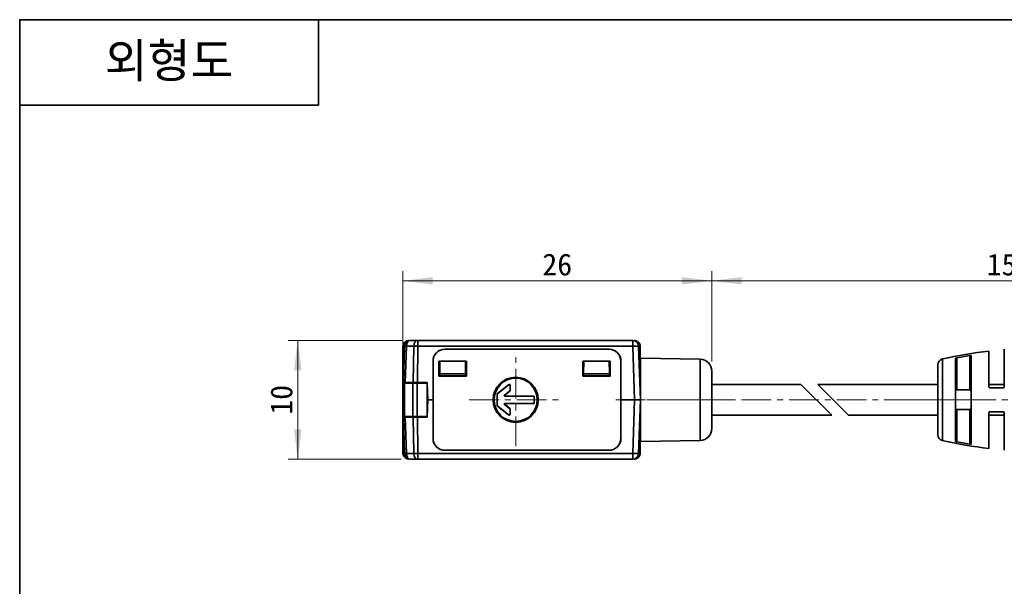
# Model space of a CAD drawing. Header units: millimetres. Extents: x 0 to 151, y 0 to 107.
# Tile 2 of 5: x 0 to 83, y 59 to 107. Entities that reach past the tile are written whole.
import ezdxf

# ---------------------------------------------------------------- set-up
doc = ezdxf.new("R2010")
doc.units = ezdxf.units.MM
doc.linetypes.add('CENTERX2', pattern=[4, 2.5, -0.5, 0.5, -0.5])
doc.layers.get('0').update_dxf_attribs({"lineweight": 0})
for name, color, linetype, lineweight in [('Dimension Layer', 3, 'Continuous', 18), ('외형선', 7, 'Continuous', 35), ('중심선2', 1, 'CENTERX2', 15)]:
    doc.layers.add(name, color=color, linetype=linetype, lineweight=lineweight)
doc.dimstyles.new('ISO-25', dxfattribs={"dimscale": 0.8, "dimtxt": 2.3, "dimasz": 3.15, "dimexe": 1, "dimexo": 1, "dimgap": 0.5, "dimtad": 1, "dimdec": 8, "dimdsep": 46, "dimtxsty": 'Standard', "dimblk": '_CAXARROW', "dimcen": 2.5, "dimdle": 6.3, "dimclrd": 1, "dimclre": 1, "dimclrt": 2, "dimadec": 8, "dimazin": 2, "dimtfac": 0.8, "dimtdec": 8, "dimtmove": 0, "dimatfit": 3, "dimfxl": 0, "dimarcsym": 0})

# ---------------------------------------------------------------- blocks, each defined once
blk = doc.blocks.new('*X3')
at = {"layer": 'Dimension Layer', "linetype": 'Continuous'}
for points in [[(32.217, 84.656), (34.737, 84.971), (34.737, 84.341)], [(58.217, 84.656), (55.697, 84.971), (55.697, 84.341)]]:
    blk.add_hatch(color=1, dxfattribs=at).paths.add_polyline_path(points, flags=0)
at = {"layer": 'Dimension Layer', "color": 1, "linetype": 'Continuous'}
for p, q in [((32.217, 75.444), (32.217, 85.456)), ((58.217, 77.857), (58.217, 85.456)), ((32.217, 84.656), (58.217, 84.656))]:
    blk.add_line(p, q, dxfattribs=at)
at = {"layer": 'Dimension Layer', "color": 2, "insert": (45.217, 86.014), "char_height": 1.84, "width": 5.08759, "attachment_point": 5}
blk.add_mtext('26', dxfattribs=at)
blk = doc.blocks.new('_CAXARROW')
blk.add_hatch(color=0).paths.add_polyline_path([(0, 0), (-1, 0.125), (-1, -0.125)], flags=0)
blk = doc.blocks.new('*X4')
at = {"layer": 'Dimension Layer', "linetype": 'Continuous'}
for points in [[(58.217, 84.656), (60.737, 84.971), (60.737, 84.341)], [(108.217, 84.656), (105.697, 84.971), (105.697, 84.341)]]:
    blk.add_hatch(color=1, dxfattribs=at).paths.add_polyline_path(points, flags=0)
at = {"layer": 'Dimension Layer', "color": 1, "linetype": 'Continuous'}
for p, q in [((58.217, 77.857), (58.217, 85.456)), ((108.217, 78.744), (108.217, 85.456)), ((58.217, 84.656), (108.217, 84.656))]:
    blk.add_line(p, q, dxfattribs=at)
at = {"layer": 'Dimension Layer', "color": 2, "insert": (83.217, 86.014), "char_height": 1.84, "width": 7.52402, "attachment_point": 5}
blk.add_mtext('150', dxfattribs=at)
blk = doc.blocks.new('*X5')
at = {"layer": 'Dimension Layer', "linetype": 'Continuous'}
for points in [[(23.389, 79.644), (23.074, 77.124), (23.704, 77.124)], [(23.389, 69.644), (23.074, 72.164), (23.704, 72.164)]]:
    blk.add_hatch(color=1, dxfattribs=at).paths.add_polyline_path(points, flags=0)
at = {"layer": 'Dimension Layer', "color": 1, "linetype": 'Continuous'}
for p, q in [((32.153, 79.644), (22.589, 79.644)), ((23.389, 69.644), (23.389, 79.644)), ((32.075, 69.644), (22.589, 69.644))]:
    blk.add_line(p, q, dxfattribs=at)
at = {"layer": 'Dimension Layer', "color": 2, "insert": (22.031, 74.644), "char_height": 1.84, "width": 4.76253, "attachment_point": 5, "rotation": 90}
blk.add_mtext('10', dxfattribs=at)

msp = doc.modelspace()

# ---------------------------------------------------------------- linework, layer by layer
at = {"layer": '외형선'}
for p, q in [((25.1312544, 106.62832224), (25.1312544, 99.44796384)), ((0, 99.44796384), (25.1312544, 99.44796384)), ((32.73483149, 79.62847488), (32.75282892, 79.62847488)), ((33.49210381, 79.64419722), (32.87722807, 79.64419722)), ((33.49210381, 79.64419722), (33.49210381, 79.16164697)), ((33.49210381, 79.64419722), (51.5623316, 79.64419722)), ((51.5623316, 79.16164697), (51.5623316, 79.64419722)), ((51.68673076, 79.62847488), (51.70472818, 79.62847488)), ((32.23550218, 76.04419722), (32.23550218, 79.12914556)), ((32.37753266, 79.16164697), (32.27041495, 76.09419722)), ((32.41677235, 76.09419722), (32.52389006, 79.16164697)), ((33.1387658, 79.16164697), (32.52389006, 79.16164697)), ((33.1387658, 79.16164697), (33.09439619, 76.09419722)), ((33.44773421, 76.09419722), (33.49210381, 79.16164697)), ((51.5623316, 79.16164697), (33.49210381, 79.16164697)), ((35.76971159, 78.89596934), (35.76977984, 78.89419722)), ((35.76971159, 78.89596934), (49.56984803, 78.89596934)), ((35.76977984, 78.89419722), (49.56977984, 78.89419722)), ((49.56977984, 78.89419722), (49.56984803, 78.89596934)), ((51.5623316, 79.16164697), (51.72008442, 74.64419722)), ((52.21977983, 74.64419722), (52.06202701, 79.16164697)), ((52.20405749, 79.12914557), (52.20405749, 76.94419722)), ((81.51977984, 75.74419722), (81.51977984, 78.74635708)), ((82.81977984, 78.89608686), (82.81977984, 75.74416253)), ((34.76541607, 74.64419722), (34.76739447, 77.8898994)), ((34.76977984, 77.89419722), (34.76739231, 77.89419722)), ((34.76977984, 71.39419722), (34.76977984, 77.89419722)), ((35.25856221, 77.90281751), (35.25875561, 76.63317132)), ((35.26977984, 77.89160159), (35.25856221, 77.90281751)), ((35.25856221, 77.90281751), (37.58099746, 77.90281751)), ((35.26977984, 76.64419722), (35.26977984, 77.89160159)), ((35.26977984, 77.89160159), (37.56977984, 77.89160159)), ((35.34802926, 77.89160159), (35.32927904, 76.8174023)), ((37.51028063, 76.8174023), (37.49153042, 77.89160159)), ((37.51977984, 77.29419722), (37.51977984, 77.89160159)), ((37.56977984, 77.89160159), (37.58099746, 77.90281751)), ((37.56977984, 77.89160159), (37.56977984, 76.64419722)), ((37.58099746, 77.90281751), (37.58080406, 76.63317132)), ((47.35856221, 77.90281751), (49.68099746, 77.90281751)), ((47.35856221, 77.90281751), (47.35875561, 76.63317131)), ((47.36977984, 77.89160159), (47.35856221, 77.90281751)), ((47.36977984, 76.64419722), (47.36977984, 77.89160159)), ((47.36977984, 77.89160159), (49.66977984, 77.89160159)), ((47.44802926, 77.89160159), (47.42927904, 76.8174023)), ((49.61028063, 76.8174023), (49.59153042, 77.89160159)), ((49.66977984, 77.89160159), (49.68099746, 77.90281751)), ((49.66977984, 77.89160159), (49.66977984, 76.64419722)), ((49.68099746, 77.90281751), (49.68080406, 76.63317132)), ((50.57216399, 77.89419722), (50.56977984, 77.89419722)), ((50.56977984, 77.89419722), (50.56977984, 71.39419722)), ((50.57216389, 77.89205117), (50.5741436, 74.64419722)), ((57.23723224, 78.05661726), (52.21977984, 78.14419722)), ((52.21977984, 78.14419722), (52.21977984, 74.64419722)), ((57.23723224, 74.64419722), (57.23723224, 78.05661726)), ((77.61563439, 74.64422812), (77.61563439, 78.08022848)), ((78.71977984, 71.15570971), (78.71978051, 78.13266939)), ((78.81977802, 78.18216625), (78.81978035, 75.4748596)), ((79.91977984, 75.4748596), (79.91978011, 78.38152794)), ((80.01977984, 78.37020423), (80.01978161, 70.91820732)), ((35.26977984, 77.29419722), (35.33760152, 77.29419722)), ((37.50195815, 77.29419722), (37.51977984, 77.29419722)), ((37.56977984, 77.29419722), (37.51977984, 77.29419722)), ((47.36977984, 77.29419722), (47.43760152, 77.29419722)), ((49.60195815, 77.29419722), (49.66977984, 77.29419722)), ((58.21977984, 74.64430248), (58.21977984, 77.05676957)), ((77.21977984, 77.59119502), (77.21977984, 74.60200144)), ((35.25875561, 76.63317132), (35.26977984, 76.64419722)), ((37.58080406, 76.63317132), (35.25875561, 76.63317132)), ((37.56977984, 76.64419722), (35.26977984, 76.64419722)), ((35.32641487, 76.65331444), (35.32625573, 76.64419722)), ((35.32927904, 76.8174023), (35.32641487, 76.65331444)), ((37.5131448, 76.65331444), (35.32641487, 76.65331444)), ((37.51028063, 76.8174023), (35.32927904, 76.8174023)), ((37.51028063, 76.8174023), (37.5131448, 76.65331444)), ((37.51330394, 76.64419722), (37.5131448, 76.65331444)), ((37.56977984, 76.64419722), (37.58080406, 76.63317132)), ((47.36977984, 76.64419722), (47.35875561, 76.63317131)), ((49.68080406, 76.63317132), (47.35875561, 76.63317131)), ((49.66977984, 76.64419722), (47.36977984, 76.64419722)), ((47.42641487, 76.65331444), (47.42625573, 76.64419722)), ((47.42927904, 76.8174023), (47.42641487, 76.65331444)), ((49.6131448, 76.65331444), (47.42641487, 76.65331444)), ((49.61028063, 76.8174023), (47.42927904, 76.8174023)), ((49.61028063, 76.8174023), (49.6131448, 76.65331444)), ((49.61330394, 76.64419722), (49.6131448, 76.65331444)), ((49.66977984, 76.64419722), (49.68080406, 76.63317132)), ((52.21977984, 76.94419722), (52.13946207, 76.94419722)), ((32.21718257, 73.24419722), (32.21718257, 76.04419722)), ((32.36362918, 76.04419722), (32.21718257, 76.04419722)), ((32.27041495, 76.09419722), (32.26866891, 76.04419722)), ((32.27041495, 76.09419722), (32.41677235, 76.09419722)), ((32.36362918, 76.04419722), (32.36362918, 73.24419722)), ((33.07073596, 76.04419722), (32.36362918, 76.04419722)), ((32.41677235, 76.09419722), (33.09439619, 76.09419722)), ((32.71718257, 76.04419722), (32.71718257, 76.09419722)), ((32.86362918, 76.09419722), (32.86362918, 76.04419722)), ((33.07073596, 73.24419722), (33.07073596, 76.04419722)), ((33.42428935, 76.04419722), (33.07073596, 76.04419722)), ((33.09439619, 76.09419722), (33.44773421, 76.09419722)), ((33.27073596, 76.04419722), (33.27073596, 76.09419722)), ((33.42428935, 76.04419722), (33.42428935, 73.24419722)), ((34.26620671, 76.04419722), (33.42428935, 76.04419722)), ((34.28079747, 76.09419722), (33.44773421, 76.09419722)), ((33.62428935, 76.09419722), (33.62428935, 76.04419722)), ((34.01718257, 76.04419722), (34.01718257, 76.09419722)), ((34.05940749, 76.09419722), (34.06042795, 76.04419722)), ((34.26620671, 73.24419722), (34.26620671, 76.04419722)), ((34.28079747, 76.09419722), (34.32056779, 74.64419722)), ((41.10486969, 75.9146293), (40.18982708, 75.18259522)), ((40.20728747, 75.17420332), (41.0874093, 75.87830079)), ((41.2122722, 75.37819111), (40.78101633, 75.03318642)), ((40.83079207, 75.0506468), (41.22973259, 75.36979922)), ((41.10486969, 75.9146293), (41.0874093, 75.87830079)), ((41.2122722, 75.37819111), (41.22973259, 75.36979922)), ((41.24977984, 75.80026148), (41.26724022, 75.83658999)), ((41.24977984, 75.80026148), (41.24977984, 75.45623042)), ((41.24977984, 75.45623042), (41.26724022, 75.44783853)), ((41.26724022, 75.83658999), (41.26724022, 75.44783853)), ((65.71267305, 75.94419722), (58.21977984, 75.94419722)), ((65.71267305, 75.94419722), (68.31267305, 73.34419722)), ((67.12688662, 75.94419722), (69.72688662, 73.34419722)), ((77.21977984, 75.94419722), (67.12688662, 75.94419722)), ((78.81978035, 75.4748596), (79.91977984, 75.4748596)), ((82.81977984, 75.94419722), (81.51977984, 75.94419722)), ((34.26620671, 74.64419722), (34.32056779, 74.64419722)), ((34.28079747, 73.19419722), (34.32056779, 74.64419722)), ((34.76541607, 74.64419722), (34.32056779, 74.64419722)), ((34.76739578, 71.39634332), (34.76541607, 74.64419722)), ((40.16977984, 75.09616401), (40.15231945, 75.10455591)), ((40.15231945, 74.18383853), (40.15231945, 75.10455591)), ((40.16977984, 74.19223042), (40.16977984, 75.09616401)), ((40.20728747, 75.17420332), (40.18982708, 75.18259522)), ((40.83079207, 75.0506468), (40.78101633, 75.03318642)), ((40.81223206, 74.94419722), (40.86200779, 74.9616576)), ((40.81223206, 74.94419722), (43.26977984, 74.94419722)), ((40.86200779, 74.9616576), (43.28724022, 74.9616576)), ((43.26977984, 74.94419722), (43.28724022, 74.9616576)), ((43.26977984, 74.94419722), (43.26977984, 74.34419722)), ((43.28724022, 74.9616576), (43.28724022, 74.32673683)), ((50.5741436, 74.64419722), (50.5721652, 71.39849493)), ((51.72008442, 74.64419722), (50.5741436, 74.64419722)), ((51.72008442, 74.64419722), (51.5623316, 70.12674747)), ((52.06202701, 70.12674747), (52.21977983, 74.64419722)), ((52.21977984, 74.64419722), (52.21977984, 71.14419722)), ((57.23723224, 71.23177718), (57.23723224, 74.64419722)), ((58.21977984, 72.23162487), (58.21977984, 74.64430248)), ((77.21977984, 74.60200144), (77.21977984, 71.69719942)), ((77.61563439, 71.20816596), (77.61563439, 74.64422812)), ((40.16977984, 74.19223042), (40.15231945, 74.18383853)), ((40.20728747, 74.11419111), (40.18982708, 74.10579922)), ((40.18982708, 74.10579922), (41.10486969, 73.37376513)), ((41.0874093, 73.41009364), (40.20728747, 74.11419111)), ((40.78101633, 74.25520802), (40.83079207, 74.23774764)), ((40.78101633, 74.25520802), (41.2122722, 73.91020332)), ((40.86200779, 74.32673683), (40.81223206, 74.34419722)), ((43.26977984, 74.34419722), (40.81223206, 74.34419722)), ((41.22973259, 73.91859522), (40.83079207, 74.23774764)), ((43.28724022, 74.32673683), (40.86200779, 74.32673683)), ((41.2122722, 73.91020332), (41.22973259, 73.91859522)), ((41.24977984, 73.83216401), (41.26724022, 73.84055591)), ((41.24977984, 73.83216401), (41.24977984, 73.48813296)), ((41.26724022, 73.84055591), (41.26724022, 73.45180445)), ((43.26977984, 74.34419722), (43.28724022, 74.32673683)), ((78.81977984, 73.81353483), (78.81977787, 71.10622821)), ((79.91978125, 73.81353483), (78.81977984, 73.81353483)), ((79.91977998, 70.90686652), (79.91978125, 73.81353483)), ((32.21718257, 73.24419722), (32.36362918, 73.24419722)), ((32.23550218, 70.15925415), (32.23550218, 73.24419722)), ((32.27041495, 73.19419722), (32.26866891, 73.24419722)), ((32.27041495, 73.19419722), (32.37753266, 70.12674747)), ((32.41677235, 73.19419722), (32.27041495, 73.19419722)), ((32.36362918, 73.24419722), (33.07073596, 73.24419722)), ((32.52389006, 70.12674747), (32.41677235, 73.19419722)), ((33.09439619, 73.19419722), (32.41677235, 73.19419722)), ((32.71718257, 73.19419722), (32.71718257, 73.24419722)), ((32.86362918, 73.24419722), (32.86362918, 73.19419722)), ((33.07073596, 73.24419722), (33.42428935, 73.24419722)), ((33.09439619, 73.19419722), (33.1387658, 70.12674747)), ((33.44773421, 73.19419722), (33.09439619, 73.19419722)), ((33.27073596, 73.19419722), (33.27073596, 73.24419722)), ((33.42428935, 73.24419722), (34.26620671, 73.24419722)), ((33.49210381, 70.12674747), (33.44773421, 73.19419722)), ((33.44773421, 73.19419722), (34.28079747, 73.19419722)), ((33.62428935, 73.24419722), (33.62428935, 73.19419722)), ((34.01718257, 73.24419722), (34.01718257, 73.19419722)), ((34.06560508, 73.19419722), (34.06674247, 73.24419722)), ((41.0874093, 73.41009364), (41.10486969, 73.37376513)), ((41.26724022, 73.45180445), (41.24977984, 73.48813296)), ((58.21977984, 73.34419722), (68.31267305, 73.34419722)), ((69.72688662, 73.34419722), (77.21977984, 73.34419722)), ((81.51977984, 70.54203735), (81.51977984, 73.54419722)), ((81.51977984, 73.34419722), (82.81977984, 73.34419722)), ((82.81977984, 73.54419722), (82.81977984, 70.39230757)), ((52.13946207, 72.34419722), (52.21977984, 72.34419722)), ((52.20405749, 72.34419722), (52.20405749, 70.1592543)), ((34.76739568, 71.39419722), (34.76977984, 71.39419722)), ((50.56977984, 71.39419722), (50.57216736, 71.39419722)), ((52.21977984, 71.14419722), (57.23723224, 71.23177718)), ((32.52389006, 70.12674747), (33.1387658, 70.12674747)), ((32.7528289, 69.65991956), (32.73483676, 69.65991956)), ((32.87722807, 69.64419722), (33.49210381, 69.64419722)), ((33.49210381, 70.12674747), (51.5623316, 70.12674747)), ((33.49210381, 70.12674747), (33.49210381, 69.64419722)), ((51.5623316, 69.64419722), (33.49210381, 69.64419722)), ((35.76977984, 70.39419722), (35.76971159, 70.3924251)), ((49.56984803, 70.3924251), (35.76971159, 70.3924251)), ((49.56977984, 70.39419722), (35.76977984, 70.39419722)), ((49.56984803, 70.3924251), (49.56977984, 70.39419722)), ((51.5623316, 69.64419722), (51.5623316, 70.12674747)), ((51.70472276, 69.65991956), (51.68673077, 69.65991956))]:
    msp.add_line(p, q, dxfattribs=at)
msp.add_lwpolyline([(0, 0), (0, 106.62832224), (150.7875264, 106.62832224), (150.7875264, 0)], close=True, dxfattribs=at)
for points in [[(78.81977802, 78.18216625), (78.78629198, 78.17401853), (78.75719576, 78.16366735), (78.73454969, 78.15165665), (78.72166564, 78.13909343), (78.71978051, 78.13266939)], [(79.91978011, 78.38152794), (78.81977802, 78.18216625)], [(80.01977984, 78.37020423), (80.01423683, 78.37881269), (79.99778605, 78.3844333), (79.9731282, 78.38634261), (79.94366009, 78.38477416), (79.91978011, 78.38152794)], [(81.51977984, 75.74419722), (81.52588698, 75.709786), (81.54343924, 75.67960532), (81.5705865, 75.65713393), (81.60355335, 75.64552249), (81.61978063, 75.64419722)], [(81.61978063, 75.64419722), (82.71977793, 75.64419722)], [(82.71977793, 75.64419722), (82.75184827, 75.64947861), (82.78058857, 75.66481021), (82.80268385, 75.68827831), (82.81618536, 75.71762703), (82.81977983, 75.74416253)], [(81.61978065, 73.64419722), (81.58669107, 73.63856423), (81.55770654, 73.62259942), (81.53520932, 73.59756227), (81.52209553, 73.56559293), (81.51977984, 73.54419722)], [(82.71977794, 73.64419722), (81.61978065, 73.64419722)], [(82.81977984, 73.54419722), (82.81409437, 73.57743529), (82.79735514, 73.60730089), (82.77208206, 73.62942912), (82.74177823, 73.64174757), (82.71977794, 73.64419722)], [(78.71977984, 71.15570971), (78.72603964, 71.14368414), (78.74388908, 71.13110124), (78.77174941, 71.1190762), (78.8057155, 71.1092392), (78.81977787, 71.10622821)], [(78.81977787, 71.10622821), (79.91977998, 70.90686652)], [(79.91977998, 70.90686652), (79.95159888, 70.9029045), (79.98032152, 70.90220388), (80.00229462, 70.90489794), (80.01581263, 70.91073421), (80.01978161, 70.91820732)]]:
    msp.add_lwpolyline(points, dxfattribs=at)
for radius in [1.9, 1.85, 1.81507923]:
    msp.add_circle((41.71977984, 74.64419722), radius, dxfattribs=at)
for centre, radius, start, end in [((32.87722807, 79.14419722), 0.5, 90, 178), ((51.5623316, 79.14419722), 0.5, 2, 90), ((35.76977984, 77.89358622), 1.00238293, 90.0039009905, 180.2106549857), ((35.76977984, 77.89419722), 1, 90, 180), ((49.56977984, 77.89419722), 1, 0, 90), ((49.56977984, 77.89358622), 1.00238293, 359.9122976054, 89.9961022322), ((87.71977984, 30.63441461), 48.50978261, 97.3430168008, 102.0222123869), ((57.21977984, 77.05676957), 1, 0, 88.9999999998), ((77.71977984, 77.59119502), 0.5, 102.0222123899, 180), ((41.14971888, 75.80000791), 0.1003244, 0.1451957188, 128.5146125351), ((41.16717927, 75.83633642), 0.1003244, 0.1451957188, 128.5146125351), ((41.14971888, 75.456289), 0.10007503, 308.6933485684, 359.9664596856), ((41.16717927, 75.4478971), 0.10007503, 308.6933485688, 359.9664596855), ((40.25238041, 75.10449733), 0.10007503, 128.6933485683, 179.9664596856), ((40.26984079, 75.09610544), 0.10007503, 128.6933485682, 179.9664596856), ((40.81240577, 74.9942277), 0.05027748, 128.8587486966, 269.8010595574), ((40.86218151, 75.01168808), 0.05027748, 128.8587486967, 269.8010595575), ((40.25238041, 74.1838971), 0.10007503, 180.0335403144, 231.3066514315), ((40.26984079, 74.192289), 0.10007503, 180.0335403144, 231.3066514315), ((40.81240577, 74.29416674), 0.05027748, 90.1989404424, 231.1412513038), ((40.86218151, 74.27670636), 0.05027748, 90.1989404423, 231.1412513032), ((41.14971888, 73.83210544), 0.10007503, 0.0335403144, 51.3066514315), ((41.16717927, 73.84049733), 0.10007503, 0.0335403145, 51.3066514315), ((41.14971888, 73.48838653), 0.1003244, 231.4853874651, 359.8548042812), ((41.16717927, 73.45205802), 0.1003244, 231.485387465, 359.8548042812), ((57.21977984, 72.23162487), 1, 271.0000000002, 0), ((35.76977984, 71.39480822), 1.00238293, 179.9122943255, 269.9960990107), ((35.76977984, 71.39419722), 1, 180, 270), ((49.56977984, 71.39419722), 1, 270, 0), ((49.56977984, 71.39480822), 1.00238293, 270.003897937, 0.210648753), ((77.71977984, 71.69719942), 0.5, 180, 257.9777876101), ((87.71977984, 118.65397983), 48.50978261, 257.9777876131, 262.6569831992), ((32.87722807, 70.14419722), 0.5, 182, 270), ((51.5623316, 70.14419722), 0.5, 270, 357.9999999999)]:
    msp.add_arc(centre, radius, start, end, dxfattribs=at)
for centre, major_axis, ratio, start_param, end_param in [((32.87722807, 79.14419722), (0, 0.5), 0.7071067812, 0, 1.5358897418), ((33.49210381, 79.14419722), (0, -0.5), 0.7071067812, 3.1415926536, 4.6774823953), ((32.87722807, 79.14419722), (0.49969541, -0.01744975), 0.0144543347, 2.3566991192, 3.1415926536), ((33.49210381, 79.14419722), (0.4999477, -0.00723157), 0.0348958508, 1.5713010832, 2.3561946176), ((51.5623316, 79.14419722), (0.49969541, 0.01744975), 0.0348782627, 0, 1.5695783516), ((32.87722807, 70.14419722), (-0.49969541, -0.01744975), 0.0144543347, 0.0000014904, 0.7848935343), ((32.87722807, 70.14419722), (0, 0.5), 0.7071067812, 1.6057029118, 3.141592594), ((33.49210381, 70.14419722), (-0.4999477, -0.00723157), 0.0348958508, 0.785398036, 1.5702915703), ((33.49210381, 70.14419722), (0, -0.5), 0.7071067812, 4.7472955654, 6.2831853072), ((51.5623316, 70.14419722), (-0.49969541, 0.01744975), 0.0348782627, 1.572014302, 3.1415926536)]:
    msp.add_ellipse(centre, major_axis=major_axis, ratio=ratio, start_param=start_param, end_param=end_param, dxfattribs=at)
for points in [[(32.73483149, 79.62847488), (32.71610813, 79.62847488), (32.67892436, 79.62639848), (32.62326352, 79.61697242), (32.56921606, 79.60137017), (32.51774344, 79.5800606), (32.46851227, 79.55290038), (32.42258625, 79.52029842), (32.38093113, 79.48304499), (32.34367836, 79.44139041), (32.31107645, 79.39546444), (32.28391617, 79.34623304), (32.26260667, 79.29476037), (32.24700459, 79.24071331), (32.23757857, 79.18505263), (32.23550218, 79.14786892), (32.23550218, 79.12914556)], [(52.20405749, 79.12914557), (52.20405749, 79.14786892), (52.2019811, 79.18505269), (52.19255504, 79.24071354), (52.17695279, 79.294761), (52.15564322, 79.34623361), (52.128483, 79.39546478), (52.09588104, 79.4413908), (52.05862761, 79.48304592), (52.01697303, 79.52029869), (51.97104706, 79.55290061), (51.92181566, 79.58006089), (51.87034298, 79.60137038), (51.81629593, 79.61697246), (51.76063525, 79.62639848), (51.72345153, 79.62847488), (51.70472818, 79.62847488)], [(78.71977984, 75.33701754), (78.71977984, 75.34776056), (78.72114931, 75.36773046), (78.72645707, 75.39325883), (78.73434292, 75.41474651), (78.74429155, 75.43255591), (78.75576001, 75.44685893), (78.76823817, 75.45789114), (78.78113143, 75.46586158), (78.79405103, 75.47116678), (78.80695043, 75.47420475), (78.81550867, 75.4748596), (78.81977984, 75.4748596)], [(79.91977984, 75.4748596), (79.92405099, 75.4748596), (79.93260923, 75.47420475), (79.94550854, 75.47116681), (79.95842836, 75.46586153), (79.97132161, 75.45789106), (79.98379984, 75.44685875), (79.9952682, 75.43255579), (80.00521681, 75.41474637), (80.01310262, 75.39325875), (80.01841036, 75.36773043), (80.01977984, 75.34776055), (80.01977984, 75.33701754)], [(51.72008442, 74.64419722), (51.73871011, 74.64419722), (51.77602691, 74.64419722), (51.83164223, 74.64419722), (51.88573695, 74.64419722), (51.93724323, 74.64419722), (51.98651916, 74.64419722), (52.03248929, 74.64419722), (52.0741939, 74.64419722), (52.11149211, 74.64419722), (52.14412936, 74.64419722), (52.1713197, 74.64419722), (52.19265152, 74.64419722), (52.20826909, 74.64419722), (52.21770089, 74.64419722), (52.21977983, 74.64419722), (52.21977983, 74.64419722)], [(78.81977984, 73.81353483), (78.81550868, 73.81353483), (78.80695045, 73.81418969), (78.79405115, 73.81722762), (78.78113135, 73.82253289), (78.76823809, 73.83050335), (78.75575986, 73.84153566), (78.74429149, 73.85583863), (78.73434287, 73.87364805), (78.72645705, 73.89513567), (78.72114931, 73.920664), (78.71977984, 73.94063388), (78.71977984, 73.9513769)], [(80.01977984, 73.9513769), (80.01977984, 73.94063387), (80.01841036, 73.92066396), (80.0131026, 73.89513557), (80.00521672, 73.87364786), (79.99526807, 73.85583844), (79.98379956, 73.8415354), (79.97132141, 73.83050323), (79.95842813, 73.8225328), (79.9455086, 73.81722765), (79.93260923, 73.81418969), (79.924051, 73.81353483), (79.91977984, 73.81353483)], [(32.73483676, 69.65991956), (32.7161091, 69.65991956), (32.67893299, 69.66199512), (32.62326416, 69.67142133), (32.56920444, 69.68702794), (32.51773075, 69.70834031), (32.46851239, 69.73549445), (32.42258799, 69.76809456), (32.38093154, 69.80534892), (32.34367718, 69.84700537), (32.31107706, 69.89292977), (32.28392292, 69.94214813), (32.26261056, 69.99362182), (32.24700395, 70.04768154), (32.23757773, 70.10335037), (32.23550218, 70.14052648), (32.23550218, 70.15925415)], [(51.70472276, 69.65991956), (51.72345071, 69.65991956), (51.76062521, 69.66199505), (51.81628881, 69.67142025), (51.87033467, 69.68702117), (51.92181017, 69.70833078), (51.97104351, 69.73549153), (52.01697169, 69.76809452), (52.05862861, 69.80534939), (52.09588281, 69.84700576), (52.12848576, 69.89293389), (52.15564656, 69.94216747), (52.1769561, 69.99364303), (52.19255684, 70.04768848), (52.20198201, 70.10335191), (52.20405749, 70.14052635), (52.20405749, 70.1592543)]]:
    msp.add_open_spline(points, degree=3, dxfattribs=at)
at = {"layer": '중심선2'}
for p, q in [((41.71977984, 70.74419722), (41.71977984, 78.54419722)), ((37.81977984, 74.64419722), (45.61977984, 74.64419722)), ((50.13946207, 74.64419722), (54.21977984, 74.64419722)), ((59.23723224, 74.64419722), (50.21977984, 74.64419722)), ((55.23723224, 74.64419722), (60.21977984, 74.64419722)), ((79.21977984, 74.64419722), (56.21977984, 74.64419722)), ((75.21977984, 74.64419722), (79.61563439, 74.64419722)), ((75.61563439, 74.64419722), (89.71977984, 74.64419722))]:
    msp.add_line(p, q, dxfattribs=at)

# ---------------------------------------------------------------- texts
at = {"layer": '외형선', "insert": (12.5656272, 103.03814304), "char_height": 2.87214336, "width": 25.1312544, "attachment_point": 5}
msp.add_mtext('{\\ftahoma|b1|i0|c0|p34;외형도}', dxfattribs=at)

# ---------------------------------------------------------------- dimensions: what is measured, and where the dimension line sits
at = {"layer": 'Dimension Layer'}
dim = msp.add_linear_dim(base=(58.2171825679, 84.6555527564), p1=(32.2171825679, 74.6441972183), p2=(58.2171825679, 77.0567695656), dimstyle='ISO-25', override={"dimscale": 0.8, "dimsah": 1, "dimtfill": 1, "dimtolj": 1, "dimtzin": 8}, dxfattribs=at)
dim.commit()
dim.dimension.update_dxf_attribs({"geometry": '*X3', "text_midpoint": (45.2171830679, 86.0143209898)})
dim = msp.add_linear_dim(base=(108.21677984, 84.65555276), p1=(58.21718257, 77.05676957), p2=(108.21677984, 77.94419722), text='150', dimstyle='ISO-25', override={"dimscale": 0.8, "dimsah": 1, "dimtfac": 1, "dimtfill": 1, "dimtolj": 1}, dxfattribs=at)
dim.commit()
dim.dimension.update_dxf_attribs({"geometry": '*X4', "text_midpoint": (83.2169817, 86.01357545)})
dim = msp.add_linear_dim(base=(23.389038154, 79.6441972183), p1=(32.8746308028, 69.6441972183), p2=(32.9526298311, 79.6441972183), angle=90, dimstyle='ISO-25', override={"dimscale": 0.8, "dimsah": 1, "dimtfill": 1, "dimtolj": 1, "dimtzin": 8}, dxfattribs=at)
dim.commit()
dim.dimension.update_dxf_attribs({"geometry": '*X5', "text_midpoint": (22.0310154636, 74.6441977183)})

doc.saveas('drawing.dxf')
